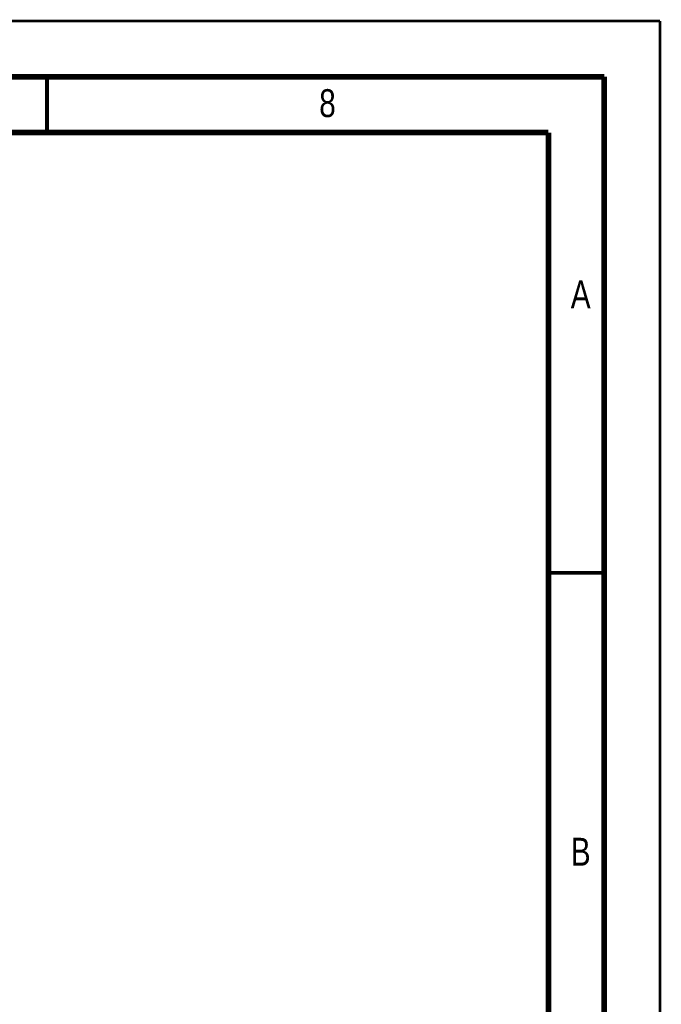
# Model space of a CAD drawing. Header units: millimetres. Extents: x 0 to 420, y 0 to 297.
# Tile 29 of 29: x 363 to 420, y 209 to 297. Entities that reach past the tile are written whole.
import ezdxf

# ---------------------------------------------------------------- set-up
doc = ezdxf.new("R2010")
doc.units = ezdxf.units.MM
doc.header["$LTSCALE"] = 23.1
doc.layers.add('T-EM12-T01-XXX_DXF_FORMAT', color=7, linetype='CONTINUOUS')
doc.styles.get("Standard").update_dxf_attribs({"font": 'txt', "width": 0.8})

msp = doc.modelspace()

# ---------------------------------------------------------------- linework, layer by layer
at = {"layer": 'T-EM12-T01-XXX_DXF_FORMAT', "color": 9, "linetype": 'Continuous', "const_width": 0.25}
for points in [[(0, 297), (420, 297)], [(420, 0), (420, 297)]]:
    msp.add_lwpolyline(points, dxfattribs=at)
at = {"layer": 'T-EM12-T01-XXX_DXF_FORMAT', "color": 7, "linetype": 'Continuous'}
for points, const_width in [([(415, 292), (15, 292)], 0.5), ([(365, 287), (365, 292)], 0.35), ([(415, 8), (415, 292)], 0.5), ([(410, 287), (20, 287)], 0.5), ([(410, 13), (410, 287)], 0.5), ([(410, 247.5), (415, 247.5)], 0.35)]:
    msp.add_lwpolyline(points, dxfattribs=dict(at, const_width=const_width))

# ---------------------------------------------------------------- texts
at = {"layer": 'T-EM12-T01-XXX_DXF_FORMAT', "color": 5, "linetype": 'Continuous', "char_height": 2.5, "attachment_point": 1, "line_spacing_factor": 0.9}
for s, insert, width in [('8', (389.4276, 290.8879), 2.946429), ('A', (412, 273.7288), 3.214286), ('B', (412, 223.7288), 2.946429)]:
    msp.add_mtext(s, dxfattribs=dict(at, insert=insert, width=width))

doc.saveas('drawing.dxf')
